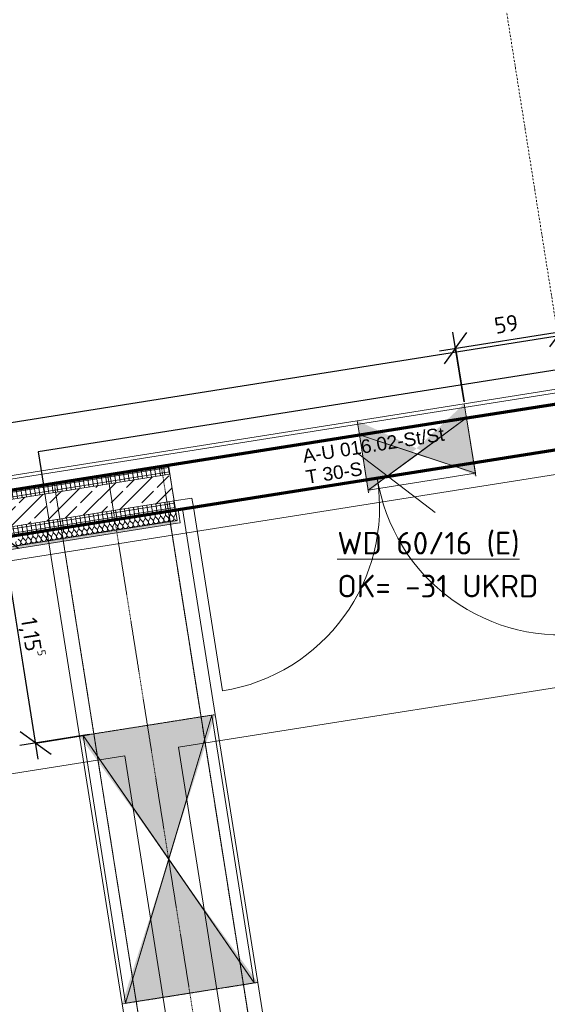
# Model space of a CAD drawing. Header units: millimetres. Extents: x 1523 to 75153, y -41886 to 10268.
# Tile 39 of 54: x 51721 to 54640, y -17327 to -11880. Entities that reach past the tile are written whole.
import ezdxf

# ---------------------------------------------------------------- set-up
doc = ezdxf.new("R2010")
doc.units = ezdxf.units.MM
for name, pattern in [('CAx_nichtHalbton', [20001.0584, 10000, -0.5292, 10000, -0.5292]), ('IMPORT-STRICHPUNKT _7_', [20, 10, -5, 0, -5]), ('IMPORT-VERDECKT _8_', [7.5, 5, -2.5]), ('Verdeckt 2x', [3.572, 2.3813, -1.1907])]:
    doc.linetypes.add(name, pattern=pattern)
for name, color, linetype, lineweight, true_color in [('50 A--Möblierung', 7, 'Continuous', 13, 0x656565), ('90 A--Achsraster _1_50_', 7, 'IMPORT-STRICHPUNKT _7_', 13, 0x656565), ('AD', 1, 'Continuous', 13, 0xff0000), ('Neubau_10 A--Wand innen _tragend_', 7, 'Continuous', 13, 0x656565), ('Neubau_10 VSI--Wärmeschutz _veritkal_', 7, 'Continuous', 13, 0x656565), ('Neubau_20 A--Gründungsbelag', 7, 'Continuous', 13, 0x656565), ('Neubau_20 A--Träger _ Deckenkonstruktion', 7, 'IMPORT-VERDECKT _8_', 13, 0x656565), ('Sockelbeschichtung Sprühnebel', 7, 'Continuous', 13, 0x656565), ('Xref_706_5_--_ÜP_-1_000_16_Übersichtsplan UG_IFC 2025_01_13_dwg', 7, 'Continuous', 13, 0x767676), ('XX', 7, 'Continuous', 18, 0x804040)]:
    doc.layers.add(name, color=color, linetype=linetype, lineweight=lineweight, true_color=true_color)
for name, color, linetype, lineweight in [('AD_Detail', 7, 'Continuous', 13), ('Ax-50_BM-Bem', 7, 'Continuous', 9), ('Ax_BM-Bem', 7, 'Continuous', 9), ('GB_HLS-OBJ', 7, 'Continuous', 18), ('M-EQPM-___-IDEN', 7, 'Continuous', 9)]:
    doc.layers.add(name, color=color, linetype=linetype, lineweight=lineweight)
doc.styles.add('Arial', font='arial.ttf', dxfattribs={"height": 75})
doc.styles.add('ISOCPEUR', font='isocpeur.ttf', dxfattribs={"height": 125})
doc.styles.add('ISOCPEUR_2', font='isocpeur.ttf', dxfattribs={"height": 90})
doc.dimstyles.new('KI_1_8_mm_Isocpeur__cm_m__Aufrundung_auf_5_mm_ELT_Gesamtbemaßung', dxfattribs={"dimscale": 304.8, "dimtxt": 89.638306, "dimasz": 0.492126, "dimexe": 0.295276, "dimexo": 0.0625, "dimgap": 0.049213, "dimtad": 1, "dimlfac": 0.001, "dimrnd": 0.005, "dimzin": 0, "dimdsep": 46, "dimtxsty": 'ISOCPEUR_2', "dimblk1": 'OBLIQUE', "dimblk2": 'OBLIQUE', "dimsah": 1, "dimcen": 0.09, "dimdle": 0.295276, "dimadec": 0, "dimazin": 0, "dimtfac": 1, "dimtdec": 4, "dimtix": 1, "dimtmove": 0, "dimatfit": 3, "dimfxl": 0.984252, "dimfxlon": 1, "dimtvp": 1, "dimtfill": 1, "dimtolj": 1, "dimtzin": 0, "dimlwd": 25, "dimlwe": 25, "dimarcsym": 2})
doc.dimstyles.new('KI_1_8_mm_Isocpeur__cm_m__Aufrundung_auf_5_mm_ELT_Gesamtbemaßung_1', dxfattribs={"dimscale": 304.8, "dimtxt": 89.638306, "dimasz": 0.492126, "dimexe": 0.295276, "dimexo": 0.0625, "dimgap": 0.049213, "dimtad": 1, "dimdec": 1, "dimlfac": 0.1, "dimrnd": 0.5, "dimdsep": 46, "dimtxsty": 'ISOCPEUR_2', "dimblk1": 'OBLIQUE', "dimblk2": 'OBLIQUE', "dimsah": 1, "dimcen": 0.09, "dimdle": 0.295276, "dimadec": 0, "dimazin": 0, "dimtfac": 1, "dimtdec": 4, "dimtix": 1, "dimtmove": 0, "dimatfit": 3, "dimfxl": 0.984252, "dimfxlon": 1, "dimtvp": 1, "dimtfill": 1, "dimtolj": 1, "dimtzin": 0, "dimlwd": 25, "dimlwe": 25, "dimarcsym": 2})
pattern_1 = [(95.336, (0, 0), (24.891662, 2.324905), []), (185.336, (0, 0), (-2.324905, 24.891662), [])]

# ---------------------------------------------------------------- blocks, each defined once
blk = doc.blocks.new('SuD_WD_RB Allgemein - SuD_WD_RB Allgemein-V10-SuD_-1UG gesamt Plot  - Blatt 2')
at = {"layer": 'AD', "lineweight": 18}
blk.add_hatch(color=256, dxfattribs=at).paths.add_polyline_path([(-360, 0), (-720.1, -750), (0, -750)])
at = {"layer": 'AD_Detail', "lineweight": 18, "true_color": 0xff0000}
blk.add_hatch(color=1, dxfattribs=at).paths.add_polyline_path([(0, 750), (-720.1, 750), (-360, 0)])
at = {"layer": 'AD', "color": 7}
for p, q in [((-720.1, -750), (0, 750)), ((-720.1, 750), (0, -750)), ((-720.1, -750), (-720.1, 750)), ((-720.1, 750), (0, 750)), ((0, 750), (0, -750)), ((0, -750), (-720.1, -750))]:
    blk.add_line(p, q, dxfattribs=at)
at = {"layer": 'AD_Detail'}
for p, q in [((0, 750), (-720.1, 750)), ((-720.1, 750), (-360, 0)), ((-360, 0), (0, 750)), ((-360, 0), (-720.1, -750)), ((0, -750), (-360, 0)), ((-720.1, -750), (0, -750))]:
    blk.add_line(p, q, dxfattribs=at)
blk = doc.blocks.new('SuD_WD_RB Allgemein - SuD_WD_RB Allgemein-38442410-SuD_-1UG gesamt Plot  - Blatt 2')
at = {"layer": 'AD', "lineweight": 18}
blk.add_hatch(color=256, dxfattribs=at).paths.add_polyline_path([(0, -300), (-155, 0), (-310, -300), (-177.6, -300)])
at = {"layer": 'AD_Detail', "lineweight": 18, "true_color": 0xff0000}
blk.add_hatch(color=1, dxfattribs=at).paths.add_polyline_path([(0, 300), (-310, 300), (-155, 0), (-119, 69.7)])
at = {"layer": 'AD', "color": 7}
for p, q in [((-310, -300), (0, 300)), ((-310, 300), (0, -300)), ((-310, -300), (-310, 300)), ((-310, 300), (0, 300)), ((0, 300), (0, -300)), ((0, -300), (-310, -300))]:
    blk.add_line(p, q, dxfattribs=at)
at = {"layer": 'AD_Detail'}
for p, q in [((0, 300), (-310, 300)), ((-310, 300), (-155, 0)), ((-155, 0), (0, 300)), ((-155, 0), (-310, -300)), ((0, -300), (-155, 0)), ((-310, -300), (0, -300))]:
    blk.add_line(p, q, dxfattribs=at)
blk = doc.blocks.new('Xref_706_5_--_ÜP_-1_000_11_Übersichtsplan UG_IFC 2024_09_30_dwg__X371-41959943-SuD_-1UG gesamt Plot  - Blatt 2')
at = {"layer": 'Neubau_10 A--Wand innen _tragend_', "color": 9, "true_color": 0xcbcbcb}
for p, q in [((10447.2, -38495.4), (10435.4, -38487.4)), ((10447.5, -38501.1), (10436.4, -38510.2)), ((10448.5, -38523.9), (10436.7, -38515.9)), ((10448.8, -38529.7), (10437.8, -38538.7)), ((10449.9, -38552.5), (10438, -38544.5)), ((10450.1, -38558.2), (10439.1, -38567.3)), ((10451.2, -38581), (10439.4, -38573)), ((10451.4, -38586.7), (10440.4, -38595.8)), ((10452.5, -38609.6), (10440.7, -38601.5)), ((10452.8, -38615.3), (10441.8, -38624.4)), ((10453.8, -38638.1), (10442, -38630.1)), ((10454.1, -38643.8), (10443.1, -38652.9)), ((10455.2, -38666.6), (10443.4, -38658.6)), ((10455.4, -38672.4), (10444.4, -38681.4)), ((10456.5, -38695.2), (10444.7, -38687.2)), ((10456.8, -38700.9), (10445.8, -38710)), ((10457.8, -38723.7), (10446, -38715.7)), ((10458.1, -38729.4), (10447.1, -38738.5)), ((10459.2, -38752.3), (10447.3, -38744.2)), ((10459.4, -38758), (10448.4, -38767.1)), ((10460.5, -38780.8), (10448.7, -38772.8)), ((10460.8, -38786.5), (10449.7, -38795.6)), ((10461.8, -38809.3), (10450, -38801.3)), ((10462.1, -38815.1), (10451.1, -38824.2)), ((10463.2, -38837.9), (10451.3, -38829.9)), ((10463.4, -38843.6), (10452.4, -38852.7)), ((10464.5, -38866.4), (10452.7, -38858.4)), ((10464.7, -38872.1), (10453.7, -38881.2)), ((10465.8, -38895), (10454, -38886.9)), ((10466.1, -38900.7), (10455.1, -38909.8)), ((10467.1, -38923.5), (10455.3, -38915.5)), ((10467.4, -38929.2), (10456.4, -38938.3)), ((10468.5, -38952.1), (10456.7, -38944)), ((10468.7, -38957.8), (10457.7, -38966.9)), ((10469.8, -38980.6), (10458, -38972.6)), ((10470.1, -38986.3), (10459.1, -38995.4)), ((10471.1, -39009.1), (10459.3, -39001.1)), ((10471.4, -39014.8), (10460.4, -39023.9)), ((10472.5, -39037.7), (10460.6, -39029.6)), ((10472.7, -39043.4), (10461.7, -39052.5)), ((10473.8, -39066.2), (10462, -39058.2)), ((10474.1, -39071.9), (10463, -39081)), ((10475.1, -39094.8), (10463.3, -39086.7)), ((10475.4, -39100.5), (10464.4, -39109.6)), ((10476.5, -39123.3), (10464.6, -39115.3)), ((10476.7, -39129), (10465.7, -39138.1)), ((10477.8, -39151.8), (10466, -39143.8)), ((10478, -39157.5), (10467, -39166.6)), ((10479.1, -39180.4), (10467.3, -39172.3)), ((10479.4, -39186.1), (10468.4, -39195.2)), ((10480.4, -39208.9), (10468.6, -39200.9)), ((10480.7, -39214.6), (10469.7, -39223.7)), ((10481.8, -39237.5), (10470, -39229.4)), ((10482, -39243.2), (10471, -39252.3)), ((10483.1, -39266), (10471.3, -39258)), ((10483.4, -39271.7), (10472.4, -39280.8)), ((10484.4, -39294.5), (10472.6, -39286.5)), ((10484.7, -39300.2), (10473.7, -39309.3)), ((10485.8, -39323.1), (10473.9, -39315)), ((10486, -39328.8), (10475, -39337.9)), ((10487.1, -39351.6), (10475.3, -39343.6)), ((10487.4, -39357.3), (10476.3, -39366.4))]:
    blk.add_line(p, q, dxfattribs=at)
for centre, start, end in [((10427.3, -38499.2), 55.7982, 182.6681), ((10427.3, -38499.2), 182.6681, 309.538), ((10426, -38470.6), 244.441, 300.8951), ((10455.2, -38483.6), 235.7982, 9.4977), ((10456.6, -38512.1), 235.7982, 129.538), ((10428.7, -38527.7), 55.7982, 182.6681), ((10428.7, -38527.7), 182.6681, 309.538), ((10430, -38556.3), 55.7982, 182.6681), ((10430, -38556.3), 182.6681, 309.538), ((10457.9, -38540.7), 235.7982, 129.538), ((10459.2, -38569.2), 235.7982, 129.538), ((10431.3, -38584.8), 55.7982, 182.6681), ((10431.3, -38584.8), 182.6681, 309.538), ((10432.7, -38613.4), 55.7982, 182.6681), ((10432.7, -38613.4), 182.6681, 309.538), ((10460.5, -38597.8), 235.7982, 129.538), ((10461.9, -38626.3), 235.7982, 129.538), ((10434, -38641.9), 55.7982, 182.6681), ((10434, -38641.9), 182.6681, 309.538), ((10435.3, -38670.4), 55.7982, 182.6681), ((10435.3, -38670.4), 182.6681, 309.538), ((10463.2, -38654.8), 235.7982, 129.538), ((10464.5, -38683.4), 235.7982, 129.538), ((10436.7, -38699), 55.7982, 182.6681), ((10436.7, -38699), 182.6681, 309.538), ((10438, -38727.5), 55.7982, 182.6681), ((10438, -38727.5), 182.6681, 309.538), ((10465.9, -38711.9), 235.7982, 129.538), ((10467.2, -38740.5), 235.7982, 129.538), ((10439.3, -38756.1), 55.7982, 182.6681), ((10439.3, -38756.1), 182.6681, 309.538), ((10440.6, -38784.6), 55.7982, 182.6681), ((10468.5, -38769), 235.7982, 129.538), ((10440.6, -38784.6), 182.6681, 309.538), ((10442, -38813.1), 55.7982, 182.6681), ((10442, -38813.1), 182.6681, 309.538), ((10443.3, -38841.7), 55.7982, 182.6681), ((10469.9, -38797.5), 235.7982, 129.538), ((10471.2, -38826.1), 235.7982, 129.538), ((10443.3, -38841.7), 182.6681, 309.538), ((10444.6, -38870.2), 55.7982, 182.6681), ((10444.6, -38870.2), 182.6681, 309.538), ((10446, -38898.8), 55.7982, 182.6681), ((10472.5, -38854.6), 235.7982, 129.538), ((10473.8, -38883.2), 235.7982, 129.538), ((10446, -38898.8), 182.6681, 309.538), ((10447.3, -38927.3), 55.7982, 182.6681), ((10447.3, -38927.3), 182.6681, 309.538), ((10448.6, -38955.8), 55.7982, 182.6681), ((10475.2, -38911.7), 235.7982, 129.538), ((10476.5, -38940.2), 235.7982, 129.538), ((10448.6, -38955.8), 182.6681, 309.538), ((10450, -38984.4), 55.7982, 182.6681), ((10450, -38984.4), 182.6681, 309.538), ((10451.3, -39012.9), 55.7982, 182.6681), ((10477.8, -38968.8), 235.7982, 129.538), ((10479.2, -38997.3), 235.7982, 129.538), ((10451.3, -39012.9), 182.6681, 309.538), ((10452.6, -39041.5), 55.7982, 182.6681), ((10452.6, -39041.5), 182.6681, 309.538), ((10480.5, -39025.9), 235.7982, 129.538), ((10481.8, -39054.4), 235.7982, 129.538), ((10453.9, -39070), 55.7982, 182.6681), ((10453.9, -39070), 182.6681, 309.538), ((10455.3, -39098.5), 55.7982, 182.6681), ((10455.3, -39098.5), 182.6681, 309.538), ((10483.2, -39082.9), 235.7982, 129.538), ((10484.5, -39111.5), 235.7982, 129.538), ((10456.6, -39127.1), 55.7982, 182.6681), ((10456.6, -39127.1), 182.6681, 309.538), ((10457.9, -39155.6), 55.7982, 182.6681), ((10457.9, -39155.6), 182.6681, 309.538), ((10485.8, -39140), 235.7982, 129.538), ((10487.1, -39168.6), 235.7982, 129.538), ((10459.3, -39184.2), 55.7982, 182.6681), ((10459.3, -39184.2), 182.6681, 309.538), ((10460.6, -39212.7), 55.7982, 182.6681), ((10460.6, -39212.7), 182.6681, 309.538), ((10488.5, -39197.1), 235.7982, 129.538), ((10489.8, -39225.6), 235.7982, 129.538), ((10461.9, -39241.2), 55.7982, 182.6681), ((10461.9, -39241.2), 182.6681, 309.538), ((10463.3, -39269.8), 55.7982, 182.6681), ((10463.3, -39269.8), 182.6681, 309.538), ((10491.1, -39254.2), 235.7982, 129.538), ((10492.5, -39282.7), 235.7982, 129.538), ((10464.6, -39298.3), 55.7982, 182.6681), ((10464.6, -39298.3), 182.6681, 309.538), ((10465.9, -39326.9), 55.7982, 182.6681), ((10465.9, -39326.9), 182.6681, 309.538), ((10493.8, -39311.3), 235.7982, 129.538), ((10495.1, -39339.8), 235.7982, 129.538), ((10467.2, -39355.4), 55.7982, 182.6681), ((10496.5, -39368.3), 235.7982, 129.538)]:
    blk.add_arc(centre, 14.3, start, end, dxfattribs=at)
blk = doc.blocks.new('Xref_706_5_--_ÜP_-1_000_11_Übersichtsplan UG_IFC 2024_09_30_dwg_Tür Ol 2-Fl 27_8-41959945-SuD_-1UG gesamt Plot  - Blatt 2')
at = {"layer": 'Neubau_10 A--Wand innen _tragend_', "color": 9, "true_color": 0xcbcbcb}
for p, q in [((-1030, 0), (-1030, 1030)), ((1030, 0), (1030, 1030))]:
    blk.add_line(p, q, dxfattribs=at)
at = {"layer": 'Neubau_10 A--Wand innen _tragend_', "color": 9, "true_color": 0xcbcbcb, "flags": 128}
for points in [[(-1130, 75), (-1115, 75), (-1115, 0)], [(1130, 75), (1115, 75), (1115, 0)], [(-1130, -50), (-1030, -50), (-1030, 0), (-1130, 0), (-1130, -50), (-1130, 0), (-1130, -50), (-1130, -200), (-1130, -250)], [(1130, -50), (1030, -50), (1030, 0), (1130, 0), (1130, -50), (1130, 0), (1130, -50), (1130, -200), (1130, -250)]]:
    blk.add_lwpolyline(points, dxfattribs=at)
at = {"layer": 'Neubau_10 A--Wand innen _tragend_', "color": 9, "true_color": 0xcbcbcb}
for centre, start, end in [((-1030, 0), 360, 90), ((1030, 0), 90, 180)]:
    blk.add_arc(centre, 1030, start, end, dxfattribs=at)
blk = doc.blocks.new('Xref_706_5_--_ÜP_-1_000_11_Übersichtsplan UG_IFC 2024_09_30_dwg_Standard-Rastermarker_7-V2-SuD_-1UG gesamt Plot  - Blatt 2')
at = {"layer": '90 A--Achsraster _1_50_', "color": 9, "true_color": 0xcbcbcb}
blk.add_line((37913.7, 0), (93092.9, 0), dxfattribs=at)
blk = doc.blocks.new('Xref_706_5_--_ÜP_-1_000_11_Übersichtsplan UG_IFC 2024_09_30_dwg_Standard-Rastermarker_12-V5-SuD_-1UG gesamt Plot  - Blatt 2')
at = {"layer": '90 A--Achsraster _1_50_', "color": 9, "true_color": 0xcbcbcb}
blk.add_line((0, 0), (28500, 0), dxfattribs=at)
blk = doc.blocks.new('Xref_706_5_--_ÜP_-1_000_16_Übersichtsplan UG_IFC 2025_01_13_dwg-35469238-SuD_-1UG gesamt Plot  - Blatt 2')
at = {"layer": 'Neubau_10 A--Wand innen _tragend_', "true_color": 0xededed}
h = blk.add_hatch(color=7, dxfattribs=at)
h.paths.add_polyline_path([(12110.4, -36287.9), (12095.5, -36289.3), (12055.6, -36388.1), (12109.2, -36290.1)])
h.paths.add_polyline_path([(11952.5, -36576.5), (11786.9, -36318.1), (11707.2, -36325.5), (11936.7, -36605.4), (11939.4, -36600.5)])
h = blk.add_hatch(color=7, dxfattribs=at)
h.paths.add_polyline_path([(12166.3, -36885.3), (12093.8, -36796.9), (12151.3, -36886.7)])
h.paths.add_polyline_path([(11957.6, -36630.8), (11936.7, -36605.4), (11763, -36922.9), (11842.7, -36915.5)])
at = {"layer": 'Neubau_10 A--Wand innen _tragend_', "true_color": 0xcbcbcb}
h = blk.add_hatch(dxfattribs=at)
h.set_pattern_fill('FP_2', color=9, style=0, pattern_type=2)
h.set_pattern_definition([(131.336, (0, 0), (90.10192, 79.25683), []), (131.336, (-45.05, -39.63), (90.10192, 79.25683), [90, -30])])
h.paths.add_polyline_path([(12951.3, -46634.5), (12141.3, -37962.2), (11992, -37976.2), (12802, -46648.5)])
h = blk.add_hatch(dxfattribs=at)
h.set_pattern_fill('FP_4', color=9, style=0, pattern_type=2)
h.set_pattern_definition(pattern_1)
h.paths.add_polyline_path([(13001.1, -46629.9), (12191.1, -37957.6), (12141.3, -37962.2), (12951.3, -46634.5)])
h = blk.add_hatch(dxfattribs=at)
h.set_pattern_fill('FP_7', color=9, style=0, pattern_type=2)
h.set_pattern_definition([(86.336, (0, 0), (-86.42598, 5.53439), [0, -50]), (86.336, (-41.615, 27.72), (-86.42598, 5.53439), [0, -50])])
h.paths.add_polyline_path([(13075.8, -46622.9), (12265.8, -37950.6), (12250.8, -37952), (13060.9, -46624.3)])
h = blk.add_hatch(dxfattribs=at)
h.set_pattern_fill('FP_4', color=9, style=0, pattern_type=2)
h.set_pattern_definition(pattern_1)
h.paths.add_polyline_path([(12802, -46648.5), (11992, -37976.2), (11942.2, -37980.8), (12752.2, -46653.1)])
at = {"layer": 'Neubau_20 A--Träger _ Deckenkonstruktion', "linetype": 'Continuous', "true_color": 0xededed}
h = blk.add_hatch(color=7, dxfattribs=at)
h.paths.add_polyline_path([(14899.8, -38427.7), (14897.9, -38407.7), (14117.7, -38119.1), (14839.5, -38403.9)])
h.paths.add_polyline_path([(14831, -37690.7), (14829.1, -37671), (14127.2, -38113.1), (14506.4, -37885.5)])
h = blk.add_hatch(color=7, dxfattribs=at)
h.paths.add_polyline_path([(14117.7, -38119.1), (14117.4, -38119), (13404.3, -38547), (13406.2, -38567.2), (14117.6, -38119.2)])
h.paths.add_polyline_path([(14107.3, -38115), (13335.6, -37810.5), (13337.4, -37830), (14019.4, -38082.5)])
at = {"layer": '50 A--Möblierung', "color": 9, "true_color": 0xcbcbcb, "flags": 128}
for points in [[(18979.3, -37514.4), (13503.1, -38025.9), (13256.7, -35387.4), (18732.8, -34875.9), (18486.4, -32237.3), (13010.2, -32748.8), (13256.7, -35387.4), (18732.8, -34875.9)], [(19500.1, -43090.1), (14023.9, -43601.6), (13777.5, -40963.1), (19253.6, -40451.6), (19007.2, -37813.1), (13531, -38324.6), (13777.5, -40963.1), (19253.6, -40451.6)]]:
    blk.add_lwpolyline(points, close=True, dxfattribs=at)
at = {"layer": 'Neubau_10 A--Wand innen _tragend_', "color": 9, "true_color": 0xcbcbcb}
for p, q in [((12951.3, -46634.5), (12141.3, -37962.2)), ((12802, -46648.5), (11992, -37976.2))]:
    blk.add_line(p, q, dxfattribs=at)
at = {"layer": 'Neubau_10 A--Wand innen _tragend_', "color": 9, "true_color": 0xcbcbcb, "flags": 128}
for points in [[(12110.4, -36287.9), (11786.9, -36318.1), (11707.2, -36325.5)], [(11763, -36922.9), (11842.7, -36915.5), (12166.3, -36885.3)], [(12740.6, -46528.7), (12752.2, -46653.1), (13060.9, -46624.3), (12250.8, -37952), (11942.2, -37980.8), (12726.6, -46379.3)], [(12265.8, -37950.6), (12264.4, -37935.7), (12189.7, -37942.7), (12191.1, -37957.6), (13001.1, -46629.9), (13002.5, -46644.8), (13077.2, -46637.8), (13075.8, -46622.9), (12265.8, -37950.6)]]:
    blk.add_lwpolyline(points, dxfattribs=at)
at = {"layer": 'Neubau_10 VSI--Wärmeschutz _veritkal_', "color": 9, "true_color": 0xcbcbcb, "flags": 128}
for points in [[(13678.8, -32917.4), (24451.9, -31911.1), (24902, -36730.1), (14829.1, -37671), (13335.6, -37810.5), (12187.4, -37917.8), (12194.8, -37997.4), (24989.1, -36802.4), (24524.1, -31824)], [(14899.8, -38427.7), (24972.7, -37486.9), (25422.8, -42305.9), (15349.3, -43246.8), (13855.8, -43386.3), (12708.2, -43493.5), (12715.6, -43573.2), (25509.9, -42378.1), (25044.9, -37399.8), (12250.6, -38594.8), (12258, -38674.5), (13406.2, -38567.2), (14899.8, -38427.7)]]:
    blk.add_lwpolyline(points, dxfattribs=at)
blk.add_lwpolyline([(11522.7, -33490.4), (11443.1, -33497.8), (11526.8, -34393.9), (11591.9, -35090.9), (11707.2, -36325.5), (11763, -36922.9), (12645.6, -46371.8), (12725.2, -46364.4)], close=True, dxfattribs=at)
at = {"layer": 'Neubau_20 A--Gründungsbelag', "color": 9, "true_color": 0xcbcbcb, "flags": 128}
blk.add_lwpolyline([(13001.1, -46629.9), (12752.2, -46653.1), (11942.2, -37980.8), (12191.1, -37957.6)], close=True, dxfattribs=at)
at = {"layer": 'Neubau_20 A--Träger _ Deckenkonstruktion', "color": 9, "true_color": 0xcbcbcb}
blk.add_line((11973.8, -38319.4), (25017, -37101.1), dxfattribs=at)
at = {"layer": 'Neubau_20 A--Träger _ Deckenkonstruktion', "color": 9, "true_color": 0xcbcbcb, "flags": 128}
blk.add_lwpolyline([(24989.1, -36802.4), (11945.9, -38020.7), (12001.7, -38618.1), (25044.9, -37399.8)], close=True, dxfattribs=at)
for points in [[(14899.8, -38427.7), (14892.4, -38348.1), (14836.6, -37750.7), (14829.1, -37671)], [(13335.6, -37810.5), (13343, -37890.2), (13398.8, -38487.6), (13406.2, -38567.2)]]:
    blk.add_lwpolyline(points, dxfattribs=at)
at = {"layer": 'Sockelbeschichtung Sprühnebel', "color": 9, "true_color": 0xcbcbcb}
blk.add_line((15118.7, -72633.4), (9986.9, -17693.4), dxfattribs=at)
at = {"layer": 'Sockelbeschichtung Sprühnebel', "color": 9, "true_color": 0xcbcbcb, "flags": 128}
blk.add_lwpolyline([(10436.6, -17722.2), (15333.6, -70149.9), (15413.3, -70142.4), (15649.1, -72667.4)], dxfattribs=at)
for name, p, rotation in [('Xref_706_5_--_ÜP_-1_000_11_Übersichtsplan UG_IFC 2024_09_30_dwg_Standard-Rastermarker_7-V2-SuD_-1UG gesamt Plot  - Blatt 2', (18705.3, -110386.7), 95.33628353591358), ('Xref_706_5_--_ÜP_-1_000_11_Übersichtsplan UG_IFC 2024_09_30_dwg_Standard-Rastermarker_12-V5-SuD_-1UG gesamt Plot  - Blatt 2', (28389.5, -34194.8), 185.3362835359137), ('Xref_706_5_--_ÜP_-1_000_11_Übersichtsplan UG_IFC 2024_09_30_dwg__X371-41959943-SuD_-1UG gesamt Plot  - Blatt 2', (0, 0), 2.668141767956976)]:
    blk.add_blockref(name, p, dxfattribs=dict(rotation=rotation))
at = {"extrusion": (0, 0, -1), "zscale": -0.9999999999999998, "rotation": 84.66371646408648}
blk.add_blockref('Xref_706_5_--_ÜP_-1_000_11_Übersichtsplan UG_IFC 2024_09_30_dwg_Tür Ol 2-Fl 27_8-41959945-SuD_-1UG gesamt Plot  - Blatt 2', (-12086, -36832.5), dxfattribs=at)
at = {"layer": 'Neubau_10 A--Wand innen _tragend_', "char_height": 75, "attachment_point": 1, "rotation": 95.3363, "line_spacing_factor": 0.941778, "style": 'Arial'}
for s, insert, width in [('A-U 016.02-St/St', (11902.5, -37239.9), 946.675), ('T 30-S', (12019.9, -37229), 375.548)]:
    blk.add_mtext(s, dxfattribs=dict(at, insert=insert, width=width))
blk = doc.blocks.new('DIMBLOCK8-SuD_-1UG gesamt Plot  - Blatt 2')
at = {"layer": 'Ax-50_BM-Bem', "lineweight": 25}
for p, q in [((51823.5, -15970.6), (51614.6, -14652.1)), ((51628.7, -14741), (51542.9, -14678.7)), ((51332.4, -14787.9), (51717.6, -14726.9)), ((51628.7, -14741), (51332.4, -14787.9)), ((51628.7, -14741), (51714.5, -14803.3)), ((52105.7, -15834.8), (51720.5, -15895.8)), ((51809.4, -15881.7), (51723.6, -15819.4)), ((51809.4, -15881.7), (52105.7, -15834.8)), ((51809.4, -15881.7), (51895.2, -15944.1))]:
    blk.add_line(p, q, dxfattribs=at)
at = {"layer": 'Ax-50_BM-Bem', "color": 0, "lineweight": 25, "insert": (51832.3, -15179.1), "char_height": 90, "width": 271.061, "attachment_point": 1, "rotation": 279, "line_spacing_factor": 1.149209, "style": 'ISOCPEUR_2', "bg_fill": 3, "box_fill_scale": 1.25, "bg_fill_color": 256, "bg_fill_true_color": 13158600, "bg_fill_transparency": 0}
blk.add_mtext('1,15\\A2\\H0.5x;\\S5^  ;\\H2x;', dxfattribs=at)
blk = doc.blocks.new('_Oblique')
at = {"color": 0, "linetype": 'ByBlock', "lineweight": -2}
blk.add_line((-0.5, -0.5), (0.5, 0.5), dxfattribs=at)
blk = doc.blocks.new('DIMBLOCK10-SuD_-1UG gesamt Plot  - Blatt 2')
at = {"layer": 'Ax-50_BM-Bem', "lineweight": 25}
for p, q in [((54761.5, -13901.2), (54700.5, -13516)), ((54714.6, -13604.9), (54776.9, -13519.1)), ((54043, -13711.3), (54803.5, -13590.9)), ((54178.8, -13993.5), (54117.8, -13608.3)), ((54131.9, -13697.2), (54194.2, -13611.4)), ((54714.6, -13604.9), (54652.3, -13690.7)), ((54714.6, -13604.9), (54761.5, -13901.2)), ((54131.9, -13697.2), (54069.5, -13783)), ((54131.9, -13697.2), (54178.8, -13993.5))]:
    blk.add_line(p, q, dxfattribs=at)
at = {"layer": 'Ax-50_BM-Bem', "color": 0, "lineweight": 25, "insert": (54340.5, -13530), "char_height": 90, "width": 150.589, "attachment_point": 1, "rotation": 9, "line_spacing_factor": 1.149209, "style": 'ISOCPEUR_2', "bg_fill": 3, "box_fill_scale": 1.25, "bg_fill_color": 256, "bg_fill_true_color": 13158600, "bg_fill_transparency": 0}
blk.add_mtext('59', dxfattribs=at)

msp = doc.modelspace()

# ---------------------------------------------------------------- linework, layer by layer
at = {"layer": 'M-EQPM-___-IDEN'}
msp.add_line((53597.351, -14283.53), (54018.553, -14606.954), dxfattribs=at)
at = {"layer": 'XX', "color": 7, "linetype": 'CAx_nichtHalbton', "lineweight": 70, "true_color": 0xffffff}
for p, q in [((38162.461, -16875.619), (72664.654, -11411.008)), ((44212.437, -15664.281), (56998.08, -13639.234))]:
    msp.add_line(p, q, dxfattribs=at)
at = {"layer": 'XX', "color": 9, "linetype": 'Verdeckt 2x', "true_color": 0xc0c0c0}
for p, q in [((18164.802, -20041.167), (69450.974, -11918.235)), ((44212.437, -15664.281), (56998.08, -13639.234))]:
    msp.add_line(p, q, dxfattribs=at)
at = {"layer": 'XX', "color": 94, "lineweight": 25, "true_color": 0x00a400}
for p, q in [((51638.288, -14113.529), (54959.884, -13587.44)), ((54806.102, -13799.103), (51823.283, -14271.535)), ((51852.223, -14454.257), (55017.764, -13952.885)), ((51823.283, -14271.535), (51852.223, -14454.257))]:
    msp.add_line(p, q, dxfattribs=at)
at = {"layer": 'XX', "color": 1, "true_color": 0xff0000}
for p, q in [((51852.223, -14454.257), (54835.042, -13981.825)), ((54874.151, -14228.747), (51891.332, -14701.18)), ((51891.332, -14701.18), (51852.223, -14454.257))]:
    msp.add_line(p, q, dxfattribs=at)

# ---------------------------------------------------------------- block references
at = {"layer": 'GB_HLS-OBJ'}
for name, p, rotation in [('SuD_WD_RB Allgemein - SuD_WD_RB Allgemein-38442410-SuD_-1UG gesamt Plot  - Blatt 2', (53945.233, -14436.622), 279.0000000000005), ('SuD_WD_RB Allgemein - SuD_WD_RB Allgemein-V10-SuD_-1UG gesamt Plot  - Blatt 2', (52189.268, -16580.89), 188.993808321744)]:
    msp.add_blockref(name, p, dxfattribs=dict(at, rotation=rotation))
at = {"layer": 'Xref_706_5_--_ÜP_-1_000_16_Übersichtsplan UG_IFC 2025_01_13_dwg', "color": 9, "true_color": 0xcbcbcb, "rotation": 273.6637164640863}
msp.add_blockref('Xref_706_5_--_ÜP_-1_000_16_Übersichtsplan UG_IFC 2025_01_13_dwg-35469238-SuD_-1UG gesamt Plot  - Blatt 2', (89683.72, 0), dxfattribs=at)

# ---------------------------------------------------------------- texts
at = {"layer": 'M-EQPM-___-IDEN', "color": 1, "true_color": 0xff0000, "char_height": 125, "attachment_point": 1, "style": 'ISOCPEUR'}
for s, insert, width in [('\\LWD 60/16 (E)', (53477.803, -14713.67), 1210.54812), ('OK= -31 UKRD', (53477.803, -14950.934), 1306.75062)]:
    msp.add_mtext(s, dxfattribs=dict(at, insert=insert, width=width))

# ---------------------------------------------------------------- next in the draw order: dimensions: what is measured, and where the dimension line sits
at = {"layer": 'Ax_BM-Bem', "lineweight": 25}
dim = msp.add_linear_dim(base=(54714.601, -13604.939), p1=(54178.795, -13993.541), p2=(54761.532, -13901.245), angle=9, dimstyle='KI_1_8_mm_Isocpeur__cm_m__Aufrundung_auf_5_mm_ELT_Gesamtbemaßung_1', override={"dimpost": '<>', "dimfxl": 590}, dxfattribs=at)
dim.commit()
dim.dimension.update_dxf_attribs({"geometry": 'DIMBLOCK10-SuD_-1UG gesamt Plot  - Blatt 2', "text_midpoint": (54413.847, -13591.825)})
dim = msp.add_linear_dim(base=(51628.714, -14741.004), p1=(52105.691, -15834.779), p2=(51332.408, -14787.934), angle=279, text='\\A1;1,15\\Q;{\\A1;{\\H0.5x;\\S5^ ;}}', dimstyle='KI_1_8_mm_Isocpeur__cm_m__Aufrundung_auf_5_mm_ELT_Gesamtbemaßung', override={"dimpost": '<>', "dimfxl": 1301.480177}, dxfattribs=at)
dim.commit()
dim.dimension.update_dxf_attribs({"geometry": 'DIMBLOCK8-SuD_-1UG gesamt Plot  - Blatt 2', "text_midpoint": (51787.2, -15300.563)})

doc.saveas('drawing.dxf')
